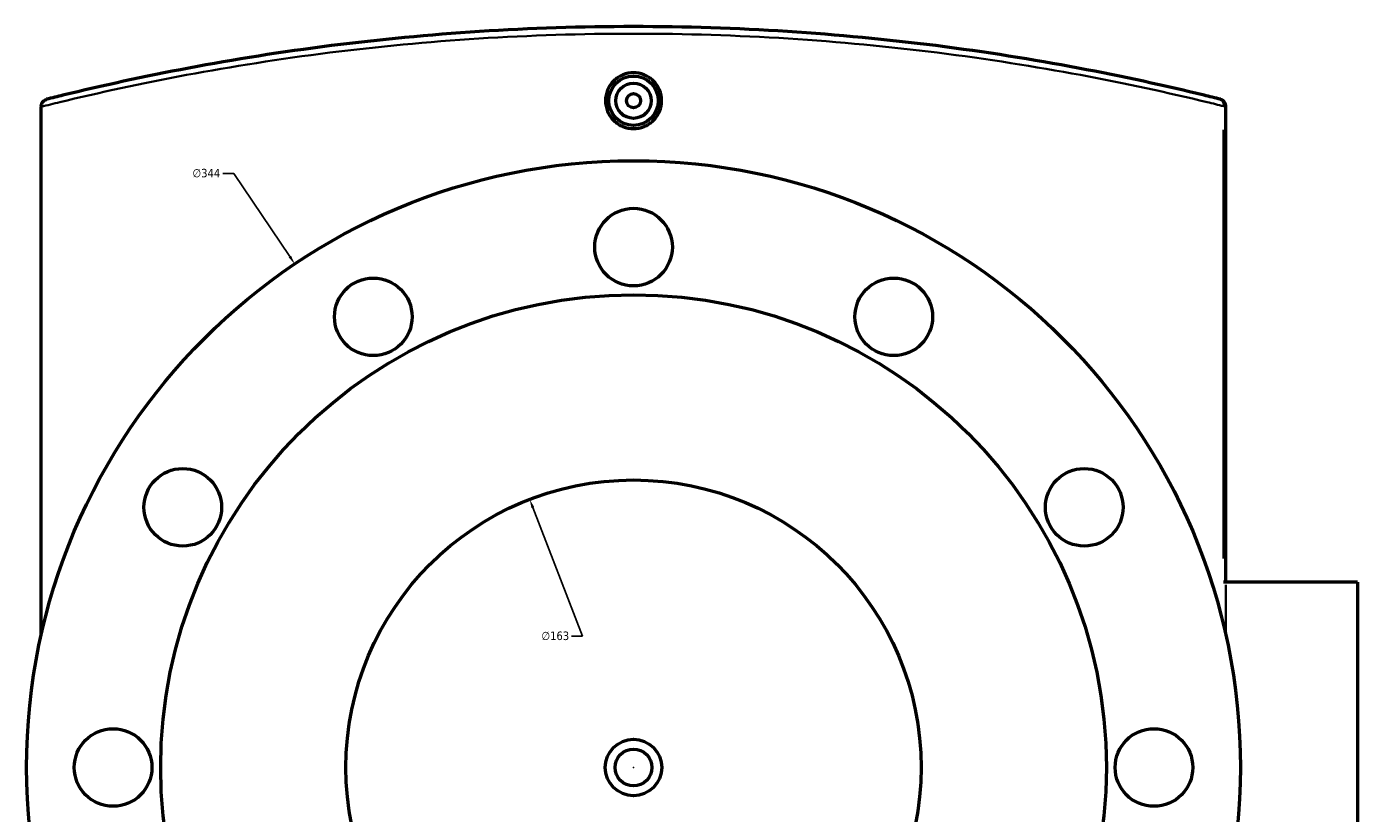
# Model space of a CAD drawing. Header units: millimetres. Extents: x -579 to 1113, y -250 to 914.
# Tile 8 of 10: x 276 to 653, y 646 to 869. Entities that reach past the tile are written whole.
import ezdxf

# ---------------------------------------------------------------- set-up
doc = ezdxf.new("R2010")
doc.units = ezdxf.units.MM
for name, color, linetype, lineweight in [('Dimension (ANSI)', 7, 'Continuous', 25), ('Visible (ANSI)', 7, 'Continuous', 50), ('Visible Narrow (ANSI)', 7, 'Continuous', 35)]:
    doc.layers.add(name, color=color, linetype=linetype, lineweight=lineweight)
doc.styles.add('Note Text (ANSI)', font='tahoma.ttf')
doc.dimstyles.new('Default - mm (ANSI)', dxfattribs={"dimtxt": 2.4, "dimasz": 2.5, "dimexe": 3.175, "dimexo": 1.6002, "dimgap": 0.8, "dimtad": 0, "dimtoh": 1, "dimdec": 0, "dimrnd": 1e-08, "dimzin": 4, "dimdsep": 46, "dimtxsty": 'Note Text (ANSI)', "dimcen": 0.09, "dimdle": 10, "dimclrd": 256, "dimclre": 256, "dimclrt": 5, "dimadec": 1, "dimazin": 1, "dimtfac": 1.27, "dimtofl": 0, "dimtmove": 0, "dimatfit": 3, "dimfxl": 1, "dimtolj": 1, "dimtzin": 4, "dimlwd": -1, "dimlwe": -1, "dimarcsym": 0})

# ---------------------------------------------------------------- blocks, each defined once
blk = doc.blocks.new('*D7')
at = {"layer": 'Defpoints', "color": 0, "transparency": 16777216}
for p in [(418.48, 734.71), (477.34, 582.71)]:
    blk.add_point(p, dxfattribs=at)
at = {"layer": 'Dimension (ANSI)', "transparency": 16777216}
for p, q in [((433.49, 695.94), (419.38, 732.38)), ((430.29, 695.94), (433.49, 695.94))]:
    blk.add_line(p, q, dxfattribs=at)
blk.add_solid([(419.77, 732.53), (418.99, 732.23), (418.48, 734.71)], dxfattribs=at)
at = {"layer": 'Dimension (ANSI)', "color": 5, "transparency": 16777216, "insert": (421.8, 697.24), "char_height": 2.4, "attachment_point": 1, "style": 'Note Text (ANSI)'}
blk.add_mtext('\\A1;∅163', dxfattribs=at)
blk = doc.blocks.new('*D8')
at = {"layer": 'Defpoints', "color": 0, "transparency": 16777216}
for p in [(351.91, 801.43), (543.9, 515.99)]:
    blk.add_point(p, dxfattribs=at)
at = {"layer": 'Dimension (ANSI)', "transparency": 16777216}
for p, q in [((331.5, 827.1), (334.65, 827.1)), ((334.65, 827.1), (350.52, 803.51)), ((447.82, 658.71), (448, 658.71)), ((447.91, 658.62), (447.91, 658.8))]:
    blk.add_line(p, q, dxfattribs=at)
blk.add_solid([(350.86, 803.74), (350.17, 803.27), (351.91, 801.43)], dxfattribs=at)
at = {"layer": 'Dimension (ANSI)', "color": 5, "transparency": 16777216, "insert": (322.91, 828.39), "char_height": 2.4, "attachment_point": 1, "style": 'Note Text (ANSI)'}
blk.add_mtext('\\A1;∅344', dxfattribs=at)

msp = doc.modelspace()

# ---------------------------------------------------------------- linework, layer by layer
at = {"layer": 'Visible (ANSI)'}
for p, q in [((280.06, 846.16), (280.06, 846)), ((280.06, 696.27), (280.06, 846)), ((615.76, 711.21), (615.76, 846.16)), ((615.76, 711.21), (615.15, 711.21)), ((653.06, 711.21), (615.76, 711.21)), ((653.06, 711.21), (653.06, 606.21))]:
    msp.add_line(p, q, dxfattribs=at)
for centre, radius in [((447.91, 847.71), 7), ((447.91, 847.71), 5), ((447.91, 847.71), 2), ((447.91, 658.71), 172), ((447.91, 806.21), 11), ((374.16, 786.45), 11), ((521.66, 786.45), 11), ((447.91, 658.71), 134), ((320.17, 732.46), 11), ((575.65, 732.46), 11), ((447.91, 658.71), 81.5), ((300.41, 658.71), 11), ((595.41, 658.71), 11), ((447.91, 658.71), 8), ((447.91, 658.71), 5.2)]:
    msp.add_circle(centre, radius, dxfattribs=at)
msp.add_arc((613.76, 846.16), 2, 0, 75.8685, dxfattribs=at)
for points, knots in [([(614.25, 848.1), (612.72, 848.48), (611.17, 848.86), (598.61, 851.93), (586.64, 854.56), (561.15, 859.36), (547.63, 861.53), (519.98, 865.03), (505.89, 866.39), (477.17, 868.24), (462.54, 868.71), (447.91, 868.71), (433.28, 868.71), (418.64, 868.24), (389.92, 866.39), (375.84, 865.03), (348.19, 861.53), (334.66, 859.36), (309.17, 854.56), (297.21, 851.93), (284.64, 848.86), (283.1, 848.48), (281.57, 848.1)], [2.021975, 2.021975, 2.021975, 2.021975, 2.669013, 2.669013, 7.214012, 7.214012, 11.759015, 11.759015, 16.136005, 16.136005, 20.512999, 20.512999, 20.512999, 24.889994, 24.889994, 29.266983, 29.266983, 33.811982, 33.811982, 38.356976, 38.356976, 39.004164, 39.004164, 39.004164, 39.004164]), ([(455.85, 847.71), (455.85, 846.72), (455.65, 845.65), (454.84, 843.7), (454.22, 842.81), (452.81, 841.4), (451.92, 840.79), (449.97, 839.98), (448.9, 839.79), (446.91, 839.79), (445.85, 839.98), (443.89, 840.79), (443, 841.4), (441.59, 842.81), (440.98, 843.7), (440.17, 845.65), (439.97, 846.72), (439.97, 847.71), (439.97, 848.71), (440.17, 849.77), (440.98, 851.73), (441.59, 852.62), (443, 854.03), (443.9, 854.63), (445.85, 855.44), (446.91, 855.64), (448.9, 855.64), (449.97, 855.44), (451.92, 854.63), (452.81, 854.03), (454.22, 852.62), (454.84, 851.73), (455.65, 849.77), (455.85, 848.71), (455.85, 847.71)], [2.39083, 2.39083, 2.39083, 2.39083, 2.689733, 2.689733, 2.988636, 2.988636, 3.28744, 3.28744, 3.586244, 3.586244, 3.885049, 3.885049, 4.183853, 4.183853, 4.482756, 4.482756, 4.781659, 4.781659, 4.781659, 5.080676, 5.080676, 5.379692, 5.379692, 5.678383, 5.678383, 5.977074, 5.977074, 6.275765, 6.275765, 6.574456, 6.574456, 6.873473, 6.873473, 7.172489, 7.172489, 7.172489, 7.172489]), ([(280.06, 846.16), (280.06, 846.4), (280.1, 846.64), (280.28, 847.1), (280.41, 847.32), (280.71, 847.65), (280.87, 847.77), (281.2, 847.97), (281.38, 848.05), (281.57, 848.09), (281.57, 848.1), (281.57, 848.1)], [-0.2790541, -0.2790541, -0.2790541, -0.2790541, -0.2050647, -0.2050647, -0.1253514, -0.1253514, -0.06307, -0.06307, 0, 0, 0.0006899, 0.0006899, 0.0006899, 0.0006899])]:
    msp.add_open_spline(points, degree=3, knots=knots, dxfattribs=at)
at = {"layer": 'Visible Narrow (ANSI)'}
for p, q in [((615.76, 846.16), (615.21, 846.16)), ((615.15, 839.41), (615.15, 717.96)), ((615.76, 710.47), (615.76, 697.02))]:
    msp.add_line(p, q, dxfattribs=at)
msp.add_ellipse((613.76, 846.16), major_axis=(0.49, 1.94), ratio=0.685758, start_param=4.953347, end_param=6.213194, dxfattribs=at)
msp.add_open_spline([(280.06, 846), (281.79, 846.44), (283.55, 846.87), (296.39, 849.98), (308.42, 852.61), (334.05, 857.39), (347.65, 859.55), (375.45, 863.04), (389.61, 864.4), (418.48, 866.24), (433.2, 866.71), (447.91, 866.71), (462.62, 866.71), (477.33, 866.24), (506.21, 864.4), (520.37, 863.04), (548.17, 859.55), (561.77, 857.39), (587.4, 852.61), (599.43, 849.98), (612.06, 846.92), (613.62, 846.54), (615.15, 846.16)], degree=3, knots=[-39.089492, -39.089492, -39.089492, -39.089492, -38.356976, -38.356976, -33.811982, -33.811982, -29.266983, -29.266983, -24.889994, -24.889994, -20.512999, -20.512999, -20.512999, -16.136005, -16.136005, -11.759015, -11.759015, -7.214012, -7.214012, -2.669013, -2.669013, -2.021975, -2.021975, -2.021975, -2.021975], dxfattribs=at)

# ---------------------------------------------------------------- dimensions: what is measured, and where the dimension line sits
at = {"layer": 'Dimension (ANSI)'}
for p1, p2, picture, middle in [((543.9, 515.99), (351.91, 801.43), '*D8', (326.8, 827.1)), ((477.34, 582.71), (418.48, 734.71), '*D7', (425.64, 695.94))]:
    dim = msp.add_diameter_dim_2p(p1=p1, p2=p2, dimstyle='Default - mm (ANSI)', override={"dimgap": 0.8, "dimtih": 1, "dimdec": 0, "dimlfac": 1, "dimtol": 0, "dimlim": 0, "dimtp": 0, "dimtm": 0, "dimtdec": 2}, dxfattribs=at)
    dim.commit()
    dim.dimension.update_dxf_attribs({"geometry": picture, "text_midpoint": middle, "dimtype": 163})

doc.saveas('drawing.dxf')
